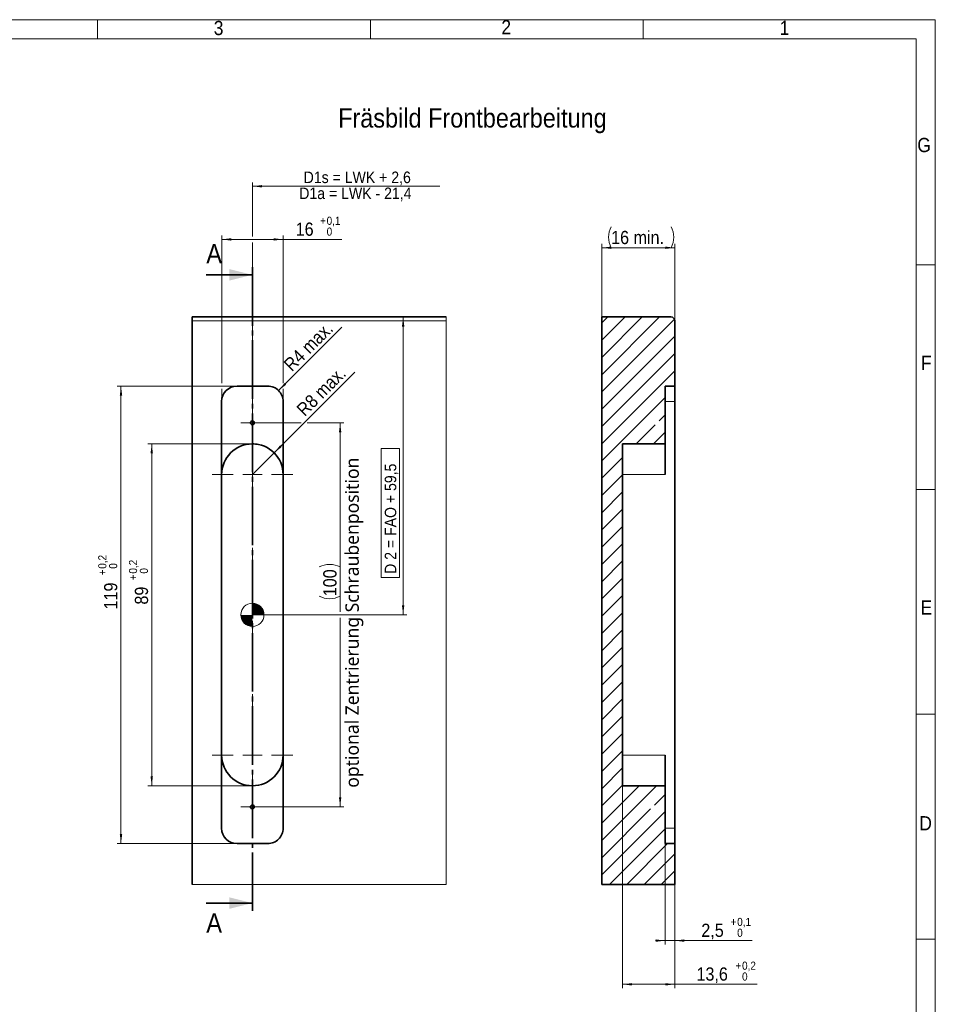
# Model space of a CAD drawing. Header units: millimetres. Extents: x 0 to 594, y 0 to 420.
# Tile 4 of 4: x 356 to 594, y 164 to 420. Entities that reach past the tile are written whole.
import ezdxf

# ---------------------------------------------------------------- set-up
doc = ezdxf.new("R2010")
doc.units = ezdxf.units.MM
doc.header["$PDSIZE"] = -1
doc.linetypes.add('SLD-Durchgehend', pattern=[0])
doc.linetypes.add('SLD-Punktstrich', pattern=[19.05, 15.24, -1.27, 1.27, -1.27])
doc.styles.add('SLDTEXTSTYLE0', font='GOTHIC.TTF', dxfattribs={"width": 0.913})
doc.styles.add('SLDTEXTSTYLE2', font='SEGOEUI.TTF')
doc.dimstyles.new('SLDDIMSTYLE10', dxfattribs={"dimtxt": 3.439583, "dimasz": 2.5, "dimexe": 0, "dimexo": 0.0625, "dimgap": 0.859896, "dimtad": 1, "dimrnd": 1e-09, "dimzin": 12, "dimdsep": 46, "dimtxsty": 'SLDTEXTSTYLE0', "dimsah": 1, "dimcen": 0.09, "dimadec": 0, "dimazin": 3, "dimtol": 1, "dimtp": 0.1, "dimtfac": 1, "dimtdec": 1, "dimtofl": 0, "dimtmove": 0, "dimatfit": 3, "dimfxl": 1, "dimfrac": 2, "dimtolj": 1, "dimarcsym": 0})
doc.dimstyles.new('SLDDIMSTYLE11', dxfattribs={"dimtxt": 3.439583, "dimasz": 2.5, "dimexe": 0, "dimexo": 0.0625, "dimgap": 0.859896, "dimtad": 1, "dimdec": 0, "dimrnd": 1e-09, "dimzin": 12, "dimdsep": 46, "dimtxsty": 'SLDTEXTSTYLE0', "dimsah": 1, "dimcen": 0.09, "dimadec": 0, "dimazin": 3, "dimtol": 1, "dimtp": 0.2, "dimtfac": 1, "dimtdec": 1, "dimtofl": 0, "dimtmove": 0, "dimatfit": 3, "dimfxl": 1, "dimfrac": 2, "dimtolj": 1, "dimarcsym": 0})
doc.dimstyles.new('SLDDIMSTYLE12', dxfattribs={"dimtxt": 3.439583, "dimasz": 2.5, "dimexe": 0, "dimexo": 0.0625, "dimgap": 0.859896, "dimtad": 1, "dimrnd": 1e-09, "dimzin": 12, "dimdsep": 46, "dimtxsty": 'SLDTEXTSTYLE0', "dimsah": 1, "dimcen": 0.09, "dimadec": 0, "dimazin": 3, "dimtol": 1, "dimtp": 0.2, "dimtfac": 1, "dimtdec": 1, "dimtofl": 0, "dimtmove": 0, "dimatfit": 3, "dimfxl": 1, "dimfrac": 2, "dimtolj": 1, "dimarcsym": 0})
doc.dimstyles.new('SLDDIMSTYLE13', dxfattribs={"dimtxt": 3.439583, "dimasz": 2.5, "dimexe": 0, "dimexo": 0.0625, "dimgap": 0.859896, "dimtad": 1, "dimrnd": 1e-09, "dimzin": 12, "dimdsep": 46, "dimtxsty": 'SLDTEXTSTYLE0', "dimsah": 1, "dimcen": 0, "dimadec": 0, "dimazin": 3, "dimtfac": 1, "dimtofl": 0, "dimtmove": 0, "dimatfit": 3, "dimfxl": 1, "dimfrac": 2, "dimtolj": 1, "dimarcsym": 0})
doc.dimstyles.new('SLDDIMSTYLE14', dxfattribs={"dimtxt": 3.439583, "dimasz": 2.5, "dimexe": 0, "dimexo": 0.0625, "dimgap": 0.859896, "dimtad": 1, "dimdec": 1, "dimrnd": 1e-09, "dimzin": 12, "dimdsep": 46, "dimtxsty": 'SLDTEXTSTYLE0', "dimsah": 1, "dimcen": 0.09, "dimadec": 0, "dimazin": 3, "dimtol": 1, "dimtp": 0.1, "dimtfac": 1, "dimtdec": 1, "dimtmove": 0, "dimatfit": 0, "dimfxl": 1, "dimfrac": 2, "dimtolj": 1, "dimarcsym": 0})
doc.dimstyles.new('SLDDIMSTYLE15', dxfattribs={"dimtxt": 3.439583, "dimasz": 2.5, "dimexe": 0, "dimexo": 0.0625, "dimgap": 0.859896, "dimtad": 1, "dimdec": 1, "dimrnd": 1e-09, "dimzin": 12, "dimdsep": 46, "dimtxsty": 'SLDTEXTSTYLE0', "dimsah": 1, "dimcen": 0.09, "dimadec": 0, "dimazin": 3, "dimtol": 1, "dimtp": 0.2, "dimtfac": 1, "dimtdec": 1, "dimtofl": 0, "dimtmove": 0, "dimatfit": 3, "dimfxl": 1, "dimfrac": 2, "dimtolj": 1, "dimarcsym": 0})
doc.dimstyles.new('SLDDIMSTYLE4', dxfattribs={"dimtxt": 3.439583, "dimasz": 2.5, "dimexe": 0, "dimexo": 0.0625, "dimgap": 0.859896, "dimtad": 1, "dimrnd": 1e-09, "dimzin": 12, "dimdsep": 46, "dimtxsty": 'SLDTEXTSTYLE0', "dimsah": 1, "dimcen": 0.09, "dimadec": 0, "dimazin": 3, "dimtfac": 1, "dimtofl": 0, "dimtmove": 0, "dimatfit": 3, "dimfxl": 1, "dimfrac": 2, "dimtolj": 1, "dimtzin": 12, "dimarcsym": 0})
doc.dimstyles.new('SLDDIMSTYLE7', dxfattribs={"dimtxt": 3, "dimasz": 2.5, "dimexe": 0, "dimexo": 0.0625, "dimgap": -0.75, "dimtad": 1, "dimrnd": 1e-09, "dimzin": 12, "dimdsep": 46, "dimtxsty": 'SLDTEXTSTYLE0', "dimsah": 1, "dimcen": 0.09, "dimadec": 0, "dimazin": 3, "dimtfac": 1, "dimtofl": 0, "dimtmove": 0, "dimatfit": 3, "dimfxl": 1, "dimfrac": 2, "dimtolj": 1, "dimarcsym": 0})
doc.dimstyles.new('SLDDIMSTYLE8', dxfattribs={"dimtxt": 3, "dimasz": 2.5, "dimexe": 0, "dimexo": 0.0625, "dimgap": 0.75, "dimtad": 1, "dimrnd": 1e-09, "dimzin": 12, "dimdsep": 46, "dimtxsty": 'SLDTEXTSTYLE0', "dimblk1": 'NONE', "dimsah": 1, "dimcen": 0.09, "dimse2": 1, "dimadec": 0, "dimazin": 3, "dimtfac": 1, "dimtofl": 0, "dimtmove": 0, "dimatfit": 3, "dimldrblk": 'NONE', "dimfxl": 1, "dimfrac": 2, "dimtolj": 1, "dimtzin": 12, "dimarcsym": 0})
doc.dimstyles.new('SLDDIMSTYLE9', dxfattribs={"dimtxt": 3.439583, "dimasz": 2.5, "dimexe": 0, "dimexo": 0.0625, "dimgap": 0.859896, "dimtad": 1, "dimrnd": 1e-09, "dimzin": 12, "dimdsep": 46, "dimtxsty": 'SLDTEXTSTYLE0', "dimsah": 1, "dimcen": 0, "dimadec": 0, "dimazin": 3, "dimtfac": 1, "dimtofl": 0, "dimtmove": 0, "dimatfit": 3, "dimfxl": 1, "dimfrac": 2, "dimtolj": 1, "dimarcsym": 0})

# ---------------------------------------------------------------- blocks, each defined once
blk = doc.blocks.new('_D_19')
at = {"color": 7, "linetype": 'SLD-Durchgehend', "lineweight": 0}
for p, q in [((455.51, 265.09), (455.51, 342.64)), ((449.79, 274.84), (449.79, 308.38)), ((449.79, 308.38), (454.55, 308.38)), ((454.55, 308.38), (454.55, 274.84)), ((454.55, 274.84), (449.79, 274.84)), ((416.28, 265.09), (456.51, 265.09))]:
    blk.add_line(p, q, dxfattribs=at)
at = {"color": 7, "linetype": 'SLD-Durchgehend', "lineweight": 18}
for points in [[(455.51, 342.64), (455.2, 340.14), (455.82, 340.14)], [(455.51, 265.09), (455.82, 267.59), (455.2, 267.59)]]:
    blk.add_solid(points, dxfattribs=at)
at = {"color": 7, "linetype": 'SLD-Durchgehend', "lineweight": 18, "insert": (450.72, 275.75), "char_height": 3, "attachment_point": 1, "rotation": 90, "style": 'SLDTEXTSTYLE0'}
blk.add_mtext('D 2 = FAO + 59,5', dxfattribs=at)
blk = doc.blocks.new('_D_20')
at = {"color": 7, "linetype": 'SLD-Durchgehend', "lineweight": 0}
for p, q in [((416.28, 363.57), (416.28, 377.64)), ((465.05, 376.64), (416.28, 376.64)), ((416.28, 301.59), (416.28, 362.04))]:
    blk.add_line(p, q, dxfattribs=at)
at = {"color": 7, "linetype": 'SLD-Durchgehend', "lineweight": 18}
blk.add_solid([(416.28, 376.64), (418.78, 376.33), (418.78, 376.95)], dxfattribs=at)
at = {"color": 7, "linetype": 'SLD-Durchgehend', "lineweight": 18, "insert": (429.62, 380.47), "char_height": 3, "attachment_point": 1, "style": 'SLDTEXTSTYLE0'}
blk.add_mtext('D1s = LWK + 2,6', dxfattribs=at)
blk = doc.blocks.new('_None')
blk = doc.blocks.new('_D_21')
at = {"color": 7, "linetype": 'SLD-Durchgehend', "lineweight": 0}
for q in [(442.94, 328.25), (416.28, 301.59)]:
    blk.add_line((421.93, 307.25), q, dxfattribs=at)
at = {"color": 7, "linetype": 'SLD-Durchgehend', "lineweight": 18}
blk.add_solid([(421.93, 307.25), (423.92, 308.79), (423.48, 309.23)], dxfattribs=at)
at = {"color": 7, "linetype": 'SLD-Durchgehend', "lineweight": 18, "char_height": 3.44, "attachment_point": 1, "rotation": 45, "style": 'SLDTEXTSTYLE0'}
for s, insert in [(' max.', (431.23, 322.74)), ('R8', (427.47, 318.97))]:
    blk.add_mtext(s, dxfattribs=dict(at, insert=insert))
blk = doc.blocks.new('_D_22')
at = {"color": 7, "linetype": 'SLD-Durchgehend', "lineweight": 0}
for p, q in [((408.28, 325.4), (408.28, 363.81)), ((408.28, 362.81), (424.28, 362.81)), ((424.28, 325.4), (424.28, 363.81)), ((424.28, 362.81), (439.51, 362.81)), ((408.28, 320.64), (408.28, 323.88)), ((424.28, 320.64), (424.28, 323.88))]:
    blk.add_line(p, q, dxfattribs=at)
at = {"color": 7, "linetype": 'SLD-Durchgehend', "lineweight": 18}
for points in [[(408.28, 362.81), (410.78, 362.5), (410.78, 363.12)], [(424.28, 362.81), (421.78, 363.12), (421.78, 362.5)]]:
    blk.add_solid(points, dxfattribs=at)
at = {"color": 7, "linetype": 'SLD-Durchgehend', "lineweight": 18, "attachment_point": 1, "style": 'SLDTEXTSTYLE0'}
for s, insert, char_height in [('16', (427.54, 367.2), 3.44), ('+', (433.89, 368.72), 2.12), ('0,1', (435.6, 368.72), 2.117), ('0', (435.6, 365.9), 2.12)]:
    blk.add_mtext(s, dxfattribs=dict(at, insert=insert, char_height=char_height))
blk = doc.blocks.new('_D_23')
at = {"color": 7, "linetype": 'SLD-Durchgehend', "lineweight": 0}
for p, q in [((412.28, 324.64), (381.08, 324.64)), ((382.08, 324.64), (382.08, 205.54)), ((412.28, 205.54), (381.08, 205.54))]:
    blk.add_line(p, q, dxfattribs=at)
at = {"color": 7, "linetype": 'SLD-Durchgehend', "lineweight": 18}
for points in [[(382.08, 324.64), (381.77, 322.14), (382.39, 322.14)], [(382.08, 205.54), (382.39, 208.04), (381.77, 208.04)]]:
    blk.add_solid(points, dxfattribs=at)
at = {"color": 7, "linetype": 'SLD-Durchgehend', "lineweight": 18, "attachment_point": 1, "rotation": 90, "style": 'SLDTEXTSTYLE0'}
for s, insert, char_height in [('0,2', (376.16, 277.09), 2.117), ('+', (376.16, 275.38), 2.12), ('0', (378.98, 277.09), 2.12), ('119', (377.68, 266.49), 3.44)]:
    blk.add_mtext(s, dxfattribs=dict(at, insert=insert, char_height=char_height))
blk = doc.blocks.new('_D_24')
at = {"color": 7, "linetype": 'SLD-Durchgehend', "lineweight": 0}
for p, q in [((419.28, 315.09), (429.01, 315.09)), ((430.54, 315.09), (440.11, 315.09)), ((439.11, 315.09), (439.11, 265.85)), ((439.11, 264.33), (439.11, 215.09)), ((419.28, 215.09), (440.11, 215.09))]:
    blk.add_line(p, q, dxfattribs=at)
at = {"color": 7, "linetype": 'SLD-Durchgehend', "lineweight": 18}
for centre, start, end in [((436.38, 272.09), 63.4349, 116.5651), ((436.38, 275.4), 243.4349, 296.5651)]:
    blk.add_arc(centre, 6.11, start, end, dxfattribs=at)
for points in [[(439.11, 315.09), (438.8, 312.59), (439.42, 312.59)], [(439.11, 215.09), (439.42, 217.59), (438.8, 217.59)]]:
    blk.add_solid(points, dxfattribs=at)
at = {"color": 7, "linetype": 'SLD-Durchgehend', "lineweight": 18, "insert": (434.72, 269.93), "char_height": 3.44, "attachment_point": 1, "rotation": 90, "style": 'SLDTEXTSTYLE0'}
blk.add_mtext('100', dxfattribs=at)
blk = doc.blocks.new('_D_25')
at = {"color": 7, "linetype": 'SLD-Durchgehend', "lineweight": 0}
for p, q in [((416.28, 309.59), (389.08, 309.59)), ((390.08, 220.59), (390.08, 309.59)), ((416.28, 220.59), (389.08, 220.59))]:
    blk.add_line(p, q, dxfattribs=at)
at = {"color": 7, "linetype": 'SLD-Durchgehend', "lineweight": 18}
for points in [[(390.08, 309.59), (389.77, 307.09), (390.39, 307.09)], [(390.08, 220.59), (390.39, 223.09), (389.77, 223.09)]]:
    blk.add_solid(points, dxfattribs=at)
at = {"color": 7, "linetype": 'SLD-Durchgehend', "lineweight": 18, "attachment_point": 1, "rotation": 90, "style": 'SLDTEXTSTYLE0'}
for s, insert, char_height in [('0,2', (384.16, 275.82), 2.117), ('0', (386.98, 275.82), 2.12), ('+', (384.16, 274.11), 2.12), ('89', (385.68, 267.76), 3.44)]:
    blk.add_mtext(s, dxfattribs=dict(at, insert=insert, char_height=char_height))
blk = doc.blocks.new('_D_26')
at = {"color": 7, "linetype": 'SLD-Durchgehend', "lineweight": 0}
blk.add_line((423.1, 323.47), (439.57, 339.94), dxfattribs=at)
at = {"color": 7, "linetype": 'SLD-Durchgehend', "lineweight": 18}
blk.add_solid([(423.1, 323.47), (425.09, 325.02), (424.65, 325.45)], dxfattribs=at)
at = {"color": 7, "linetype": 'SLD-Durchgehend', "lineweight": 18, "char_height": 3.44, "attachment_point": 1, "rotation": 45, "style": 'SLDTEXTSTYLE0'}
for s, insert in [(' max.', (427.88, 334.42)), ('R4', (424.12, 330.65))]:
    blk.add_mtext(s, dxfattribs=dict(at, insert=insert))
blk = doc.blocks.new('SW_CENTERMARKSYMBOL_2')
at = {"color": 0, "linetype": 'SLD-Durchgehend', "lineweight": 18}
for p, q in [((0, 2.5), (0, 3)), ((-2.5, 0), (-3, 0)), ((0, 0), (-2.5, 0)), ((0, 0), (0, 2.5)), ((0, 0), (0, -2.5)), ((0, 0), (2.5, 0)), ((2.5, 0), (3, 0)), ((0, -2.5), (0, -3))]:
    blk.add_line(p, q, dxfattribs=at)
blk = doc.blocks.new('SW_CENTERMARKSYMBOL_3')
at = {"color": 0, "linetype": 'SLD-Durchgehend', "lineweight": 18}
for p, q in [((0, 2.5), (0, 3)), ((-2.5, 0), (-3, 0)), ((0, 0), (-2.5, 0)), ((0, 0), (0, 2.5)), ((0, 0), (0, -2.5)), ((0, 0), (2.5, 0)), ((2.5, 0), (3, 0)), ((0, -2.5), (0, -3))]:
    blk.add_line(p, q, dxfattribs=at)
blk = doc.blocks.new('SW_CENTERMARKSYMBOL_4')
at = {"color": 0, "linetype": 'SLD-Durchgehend', "lineweight": 18}
for p, q in [((0, 5), (0, 10.5)), ((-5, 0), (-10.5, 0)), ((0, 0), (-2.5, 0)), ((0, 0), (0, 2.5)), ((0, 0), (0, -2.5)), ((0, 0), (2.5, 0)), ((5, 0), (10.5, 0)), ((0, -5), (0, -10.5)), ((0, -68), (0, -62.5)), ((0, -73), (0, -70.5)), ((-5, -73), (-10.5, -73)), ((0, -73), (-2.5, -73)), ((0, -73), (0, -75.5)), ((0, -73), (2.5, -73)), ((5, -73), (10.5, -73)), ((0, -78), (0, -83.5))]:
    blk.add_line(p, q, dxfattribs=at)
blk = doc.blocks.new('SW_DOWELSYMBOL_0')
at = {"linetype": 'Continuous', "lineweight": 0}
h = blk.add_hatch(color=0, dxfattribs=at)
edge = h.paths.add_edge_path(flags=0)
edge.add_arc((0, 0), 3.02, 0, 90)
edge.add_line((0, 3.02), (0, 0))
edge.add_line((0, 0), (3.02, 0))
h = blk.add_hatch(color=0, dxfattribs=at)
edge = h.paths.add_edge_path(flags=0)
edge.add_arc((0, 0), 3.02, 180, 270)
edge.add_line((0, -3.02), (0, 0))
edge.add_line((0, 0), (-3.02, 0))
at = {"color": 0, "linetype": 'Continuous', "lineweight": 0}
blk.add_circle((0, 0), 3.02, dxfattribs=at)
blk = doc.blocks.new('_D_27')
at = {"color": 7, "linetype": 'SLD-Durchgehend', "lineweight": 0}
for p, q in [((523.7, 205.54), (523.7, 179.3)), ((526.2, 194.92), (526.2, 179.3)), ((523.7, 180.3), (521.2, 180.3)), ((523.7, 180.3), (526.2, 180.3)), ((526.2, 180.3), (546.35, 180.3))]:
    blk.add_line(p, q, dxfattribs=at)
at = {"color": 7, "linetype": 'SLD-Durchgehend', "lineweight": 18}
for points in [[(523.7, 180.3), (521.2, 180.61), (521.2, 179.99)], [(526.2, 180.3), (528.7, 179.99), (528.7, 180.61)]]:
    blk.add_solid(points, dxfattribs=at)
at = {"color": 7, "linetype": 'SLD-Durchgehend', "lineweight": 18, "attachment_point": 1, "style": 'SLDTEXTSTYLE0'}
for s, insert, char_height in [('2,5', (533.11, 184.7), 3.44), ('+', (540.73, 186.22), 2.12), ('0,1', (542.44, 186.22), 2.117), ('0', (542.44, 183.4), 2.12)]:
    blk.add_mtext(s, dxfattribs=dict(at, insert=insert, char_height=char_height))
blk = doc.blocks.new('_D_28')
at = {"color": 7, "linetype": 'SLD-Durchgehend', "lineweight": 0}
for p, q in [((512.6, 220.59), (512.6, 167.92)), ((526.2, 194.92), (526.2, 167.92)), ((512.6, 168.92), (526.2, 168.92)), ((526.2, 168.92), (547.62, 168.92))]:
    blk.add_line(p, q, dxfattribs=at)
at = {"color": 7, "linetype": 'SLD-Durchgehend', "lineweight": 18}
for points in [[(512.6, 168.92), (515.1, 168.61), (515.1, 169.23)], [(526.2, 168.92), (523.7, 169.23), (523.7, 168.61)]]:
    blk.add_solid(points, dxfattribs=at)
at = {"color": 7, "linetype": 'SLD-Durchgehend', "lineweight": 18, "attachment_point": 1, "style": 'SLDTEXTSTYLE0'}
for s, insert, char_height in [('+', (542, 174.83), 2.12), ('0,2', (543.71, 174.83), 2.117), ('13,6', (531.84, 173.31), 3.44), ('0', (543.71, 172.01), 2.12)]:
    blk.add_mtext(s, dxfattribs=dict(at, insert=insert, char_height=char_height))
blk = doc.blocks.new('_D_29')
at = {"color": 7, "linetype": 'SLD-Durchgehend', "lineweight": 0}
for p, q in [((507.2, 342.64), (507.2, 361.64)), ((526.2, 341.64), (526.2, 361.64)), ((526.2, 360.64), (507.2, 360.64))]:
    blk.add_line(p, q, dxfattribs=at)
at = {"color": 7, "linetype": 'SLD-Durchgehend', "lineweight": 18}
for centre, start, end in [((515.1, 363.37), 153.4349, 206.5651), ((519.8, 363.37), 333.4349, 26.5651)]:
    blk.add_arc(centre, 6.11, start, end, dxfattribs=at)
for points in [[(507.2, 360.64), (509.7, 360.33), (509.7, 360.95)], [(526.2, 360.64), (523.7, 360.95), (523.7, 360.33)]]:
    blk.add_solid(points, dxfattribs=at)
at = {"color": 7, "linetype": 'SLD-Durchgehend', "lineweight": 18, "insert": (509.63, 365.03), "char_height": 3.44, "attachment_point": 1, "style": 'SLDTEXTSTYLE0'}
blk.add_mtext('16 min.', dxfattribs=at)

msp = doc.modelspace()

# ---------------------------------------------------------------- hatches: boundary and pattern name
at = {"linetype": 'SLD-Durchgehend', "lineweight": 18}
h = msp.add_hatch(dxfattribs=at)
h.set_pattern_fill('ANSI31', style=0)
edge = h.paths.add_edge_path(flags=0)
edge.add_line((526.199, 194.917), (526.199, 205.539))
edge.add_line((526.199, 205.539), (523.699, 205.539))
edge.add_line((523.699, 205.539), (523.699, 214.589))
edge.add_line((523.699, 214.589), (518.699, 214.589))
edge.add_line((518.699, 214.589), (518.699, 215.589))
edge.add_line((518.699, 215.589), (523.699, 215.589))
edge.add_line((523.699, 215.589), (523.699, 220.589))
edge.add_line((523.699, 220.589), (512.599, 220.589))
edge.add_line((512.599, 220.589), (512.599, 309.589))
edge.add_line((512.599, 309.589), (523.699, 309.589))
edge.add_line((523.699, 309.589), (523.699, 314.589))
edge.add_line((523.699, 314.589), (518.699, 314.589))
edge.add_line((518.699, 314.589), (518.699, 315.589))
edge.add_line((518.699, 315.589), (523.699, 315.589))
edge.add_line((523.699, 315.589), (523.699, 324.639))
edge.add_line((523.699, 324.639), (526.199, 324.639))
edge.add_line((526.199, 324.639), (526.199, 341.639))
edge.add_arc((525.199, 341.639), 1, 0, 90)
edge.add_line((525.199, 342.639), (507.199, 342.639))
edge.add_line((507.199, 342.639), (507.199, 194.917))
edge.add_line((507.199, 194.917), (526.199, 194.917))

# ---------------------------------------------------------------- linework, layer by layer
at = {"color": 7, "linetype": 'SLD-Durchgehend', "lineweight": 18}
for p, q in [((0, 420), (594, 420)), ((376, 420), (376, 415)), ((447, 420), (447, 415)), ((518, 420), (518, 415)), ((594, 420), (594, 0)), ((589, 415), (20, 415)), ((589, 5), (589, 415)), ((589, 356.2), (594, 356.2)), ((466.739, 341.639), (400.576, 341.639)), ((523.699, 320.639), (526.199, 320.639)), ((512.599, 301.589), (523.699, 301.589)), ((589, 297.7), (594, 297.7)), ((589, 239.2), (594, 239.2)), ((512.599, 228.589), (523.699, 228.589)), ((523.699, 209.539), (526.199, 209.539)), ((594, 180.7), (589, 180.7))]:
    msp.add_line(p, q, dxfattribs=at)
at = {"color": 7, "linetype": 'SLD-Punktstrich', "lineweight": 35}
msp.add_line((416.276, 355.594), (416.276, 188.059), dxfattribs=at)
at = {"color": 7, "linetype": 'SLD-Durchgehend', "lineweight": 35}
for p, q in [((404.276, 353.594), (416.276, 353.594)), ((400.576, 342.639), (466.739, 342.639)), ((400.576, 341.639), (400.576, 342.639)), ((400.576, 341.639), (400.576, 194.917)), ((507.199, 342.639), (525.199, 342.639)), ((507.199, 342.639), (507.199, 194.917)), ((526.199, 341.639), (526.199, 324.639)), ((420.276, 324.639), (412.276, 324.639)), ((523.699, 324.639), (526.199, 324.639)), ((523.699, 315.589), (523.699, 324.639)), ((526.199, 320.639), (526.199, 324.639)), ((408.276, 320.639), (408.276, 209.539)), ((424.276, 209.539), (424.276, 320.639)), ((526.199, 209.539), (526.199, 320.639)), ((523.699, 315.589), (523.699, 314.589)), ((523.699, 309.589), (523.699, 314.589)), ((512.599, 309.589), (523.699, 309.589)), ((512.599, 309.589), (512.599, 220.589)), ((523.699, 309.589), (523.699, 301.589)), ((523.699, 228.589), (523.699, 220.589)), ((523.699, 220.589), (512.599, 220.589)), ((523.699, 215.589), (523.699, 220.589)), ((523.699, 215.589), (523.699, 214.589)), ((523.699, 205.539), (523.699, 214.589)), ((526.199, 205.539), (526.199, 209.539)), ((412.276, 205.539), (420.276, 205.539)), ((526.199, 205.539), (523.699, 205.539)), ((526.199, 205.539), (526.199, 194.917)), ((526.199, 194.917), (507.199, 194.917)), ((404.276, 190.059), (416.276, 190.059))]:
    msp.add_line(p, q, dxfattribs=at)
at = {"color": 7, "linetype": 'SLD-Punktstrich', "lineweight": 18}
msp.add_line((416.276, 301.589), (416.276, 228.589), dxfattribs=at)
at = {"color": 7, "linetype": 'SLD-Durchgehend', "lineweight": 18, "flags": 128}
msp.add_lwpolyline([(400.576, 194.917), (466.739, 194.917), (466.739, 341.639), (466.739, 342.639)], dxfattribs=at)
at = {"color": 7, "linetype": 'SLD-Durchgehend', "lineweight": 35}
for centre in [(416.276, 315.089), (416.276, 215.089)]:
    msp.add_circle(centre, 0.5, dxfattribs=at)
at = {"color": 7, "linetype": 'SLD-Durchgehend', "lineweight": 18}
msp.add_circle((416.276, 265.089), 3.02, dxfattribs=at)
at = {"color": 7, "linetype": 'SLD-Durchgehend', "lineweight": 35}
for centre, radius, start, end in [((525.199, 341.639), 1, 0, 90), ((412.276, 320.639), 4, 90.0003, 179.9997), ((420.276, 320.639), 4, 359.99957, 90), ((416.276, 301.589), 8, 360, 180), ((416.276, 228.589), 8, 180, 0), ((412.276, 209.539), 4, 180.00041, 269.9997), ((420.276, 209.539), 4, 270, 0.00032)]:
    msp.add_arc(centre, radius, start, end, dxfattribs=at)
at = {"color": 7, "linetype": 'SLD-Punktstrich', "lineweight": 25}
msp.add_arc((416.276, 301.589), 8, 0, 90, dxfattribs=at)
at = {"color": 7, "linetype": 'Continuous', "lineweight": 18}
for p in [(465.045, 342.639), (416.276, 265.089)]:
    msp.add_point(p, dxfattribs=at)
at = {"color": 7, "linetype": 'SLD-Durchgehend', "lineweight": 35}
for points in [[(416.276, 353.594), (410.276, 355.094), (410.276, 352.094)], [(416.276, 190.059), (410.276, 191.559), (410.276, 188.559)]]:
    msp.add_solid(points, dxfattribs=at)

# ---------------------------------------------------------------- block references
at = {"color": 7, "linetype": 'Continuous', "lineweight": 0}
for name, p in [('SW_CENTERMARKSYMBOL_3', (416.276, 315.089)), ('SW_CENTERMARKSYMBOL_4', (416.276, 301.589)), ('SW_DOWELSYMBOL_0', (416.276, 265.089)), ('SW_CENTERMARKSYMBOL_2', (416.276, 215.089))]:
    msp.add_blockref(name, p, dxfattribs=at)

# ---------------------------------------------------------------- texts
at = {"color": 7, "linetype": 'Continuous', "lineweight": 0, "style": 'SLDTEXTSTYLE0'}
for s, insert, char_height, attachment_point in [('3', (406.222, 419.692), 3.704, 1), ('2', (481.073, 419.883), 3.704, 1), ('1', (553.498, 419.71), 3.704, 1), ('Fräsbild Frontbearbeitung', (473.535, 396.92), 5, 2), ('G', (589.321, 389.234), 3.704, 1), ('F', (590.269, 332.507), 3.704, 1), ('E', (590.172, 268.855), 3.704, 1), ('D', (589.847, 212.696), 3.704, 1)]:
    msp.add_mtext(s, dxfattribs=dict(at, insert=insert, char_height=char_height, attachment_point=attachment_point))
at = {"color": 150, "linetype": 'Continuous', "lineweight": 0, "insert": (428.469, 376.307), "char_height": 3, "attachment_point": 1, "style": 'SLDTEXTSTYLE0'}
msp.add_mtext('D1a = LWK - 21,4', dxfattribs=at)
at = {"color": 7, "linetype": 'Continuous', "char_height": 5.027, "attachment_point": 1, "style": 'SLDTEXTSTYLE0'}
for insert in [(404.276, 361.576), (404.276, 187.401)]:
    msp.add_mtext('A', dxfattribs=dict(at, insert=insert))
at = {"color": 150, "linetype": 'Continuous', "lineweight": 0, "insert": (440.471, 220.083), "char_height": 3.5, "attachment_point": 1, "rotation": 90, "style": 'SLDTEXTSTYLE2'}
msp.add_mtext('optional Zentrierung Schraubenposition', dxfattribs=at)

# ---------------------------------------------------------------- dimensions: what is measured, and where the dimension line sits
at = {"color": 7, "linetype": 'SLD-Durchgehend', "lineweight": 18}
for base, p1, p2, dimstyle, picture, middle in [((416.276, 376.639), (465.045, 342.639), (416.276, 301.589), 'SLDDIMSTYLE8', '_D_20', (444.43, 376.639)), ((424.276, 362.806), (408.276, 320.639), (424.276, 320.639), 'SLDDIMSTYLE10', '_D_22', (433.527, 362.806)), ((526.199, 168.917), (512.599, 220.589), (526.199, 194.917), 'SLDDIMSTYLE15', '_D_28', (539.731, 168.917)), ((526.199, 180.304), (523.699, 205.539), (526.199, 194.917), 'SLDDIMSTYLE14', '_D_27', (539.731, 180.304))]:
    dim = msp.add_linear_dim(base=base, p1=p1, p2=p2, dimstyle=dimstyle, dxfattribs=at)
    dim.commit()
    dim.dimension.update_dxf_attribs({"geometry": picture, "text_midpoint": middle, "dimtype": 160})
dim = msp.add_linear_dim(base=(507.199, 360.639), p1=(526.199, 341.639), p2=(507.199, 342.639), text='(<>)', dimstyle='SLDDIMSTYLE4', dxfattribs=at)
dim.commit()
dim.dimension.update_dxf_attribs({"geometry": '_D_29', "text_midpoint": (517.448, 360.639), "dimtype": 160})
for base, p1, p2, dimstyle, picture, middle in [((455.507, 342.639), (416.276, 265.089), (466.739, 342.639), 'SLDDIMSTYLE7', '_D_19', (455.507, 291.608)), ((382.076, 205.539), (412.276, 324.639), (412.276, 205.539), 'SLDDIMSTYLE11', '_D_23', (382.076, 273.744)), ((390.076, 309.589), (416.276, 220.589), (416.276, 309.589), 'SLDDIMSTYLE12', '_D_25', (390.076, 273.744))]:
    dim = msp.add_linear_dim(base=base, p1=p1, p2=p2, angle=90, dimstyle=dimstyle, dxfattribs=at)
    dim.commit()
    dim.dimension.update_dxf_attribs({"geometry": picture, "text_midpoint": middle, "dimtype": 160})
for center, mpoint, dimstyle, picture, middle in [((420.276, 320.639), (423.105, 323.467), 'SLDDIMSTYLE13', '_D_26', (433.527, 333.89)), ((416.276, 301.589), (421.933, 307.246), 'SLDDIMSTYLE9', '_D_21', (436.84, 322.153))]:
    dim = msp.add_radius_dim(center=center, mpoint=mpoint, text='<> max. ', dimstyle=dimstyle, dxfattribs=at)
    dim.commit()
    dim.dimension.update_dxf_attribs({"geometry": picture, "text_midpoint": middle, "dimtype": 164})
dim = msp.add_linear_dim(base=(439.111, 215.089), p1=(419.276, 315.089), p2=(419.276, 215.089), angle=90, text='(<>)', dimstyle='SLDDIMSTYLE4', dxfattribs=at)
dim.commit()
dim.dimension.update_dxf_attribs({"geometry": '_D_24', "text_midpoint": (439.111, 273.744), "dimtype": 160})

doc.saveas('drawing.dxf')
